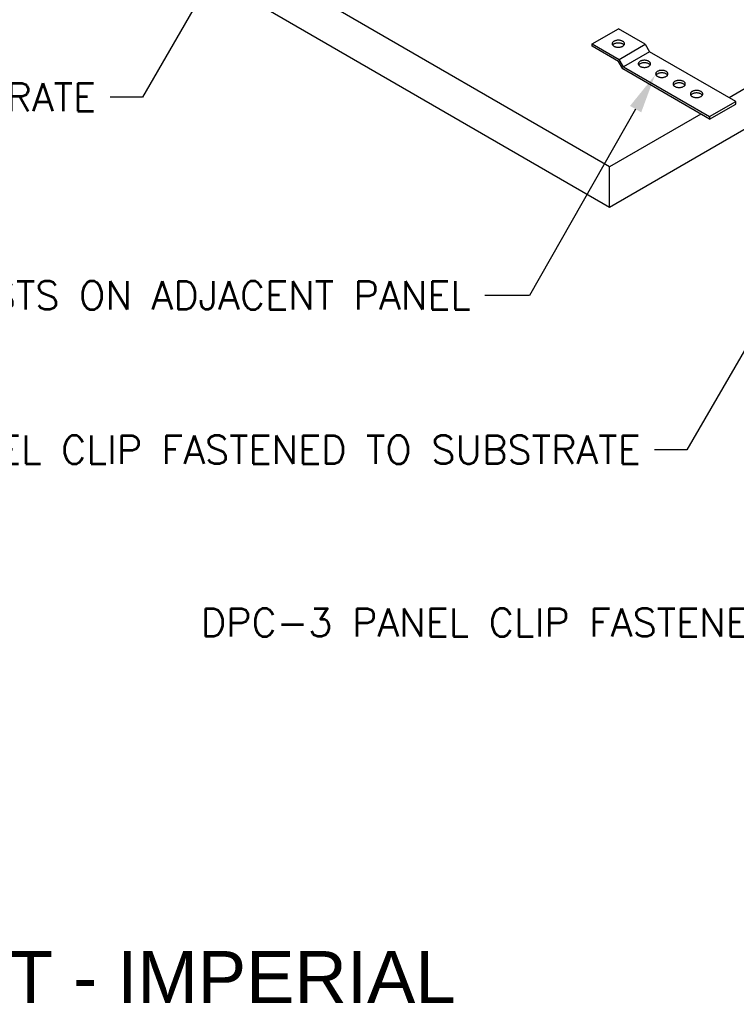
# Model space of a CAD drawing. Header units: inches. Extents: x 31 to 585, y 3457 to 3603.
# Tile 16 of 24: x 258 to 287, y 3532 to 3572. Entities that reach past the tile are written whole.
import ezdxf
from ezdxf import colors
from ezdxf.entities.mleader import LeaderData, LeaderLine
from ezdxf.math import Vec2, Vec3

# ---------------------------------------------------------------- set-up
doc = ezdxf.new("R2010")
doc.units = ezdxf.units.IN
doc.header["$MEASUREMENT"] = 0
for name, color, linetype in [('1-MOUNT', 155, 'Continuous'), ('1-PANEL', 6, 'Continuous'), ('1-TEXT', 2, 'Continuous')]:
    doc.layers.add(name, color=color, linetype=linetype)
doc.styles.add('GEN NOTES', font='ARIALUNI.TTF')
doc.styles.add('TEXT', font='romans.shx')

msp = doc.modelspace()

# ---------------------------------------------------------------- linework, layer by layer
at = {"layer": '1-MOUNT'}
for p, q in [((280.78317, 3571.48752), (281.84312, 3572.09979)), ((282.93943, 3571.46652), (281.84312, 3572.09979)), ((280.78317, 3571.38532), (280.78317, 3571.48752)), ((280.78317, 3571.48752), (281.87948, 3570.85394)), ((281.87948, 3570.85394), (282.93943, 3571.46652)), ((282.93943, 3571.46652), (283.11593, 3571.16023)), ((281.84312, 3570.77306), (280.78317, 3571.38532)), ((283.11593, 3571.16023), (282.0563, 3570.54796)), ((286.6121, 3569.14034), (283.11593, 3571.16023)), ((282.01962, 3570.46708), (281.84312, 3570.77306)), ((282.0563, 3570.54796), (281.87948, 3570.85394)), ((285.55215, 3568.42587), (282.01962, 3570.46708)), ((282.0563, 3570.54796), (285.55215, 3568.52776)), ((285.55215, 3568.52776), (286.6121, 3569.14034)), ((285.55215, 3568.42587), (286.6121, 3569.03814)), ((286.6121, 3569.03814), (286.6121, 3569.14034)), ((285.55215, 3568.52776), (285.55215, 3568.42587))]:
    msp.add_line(p, q, dxfattribs=at)
for points in [[(282.07103, 3571.4289), (282.08044, 3571.44301), (282.08734, 3571.45743), (282.09141, 3571.47248), (282.09267, 3571.48752), (282.09141, 3571.50257), (282.08734, 3571.51762), (282.08044, 3571.53204), (282.07103, 3571.54615), (282.05943, 3571.55963), (282.04501, 3571.57248), (282.02871, 3571.58408), (282.01021, 3571.59474), (281.98984, 3571.60415), (281.96789, 3571.61261), (281.94469, 3571.61951), (281.92024, 3571.62484), (281.89485, 3571.6286), (281.86914, 3571.63111), (281.84312, 3571.63174), (281.81678, 3571.63111), (281.79108, 3571.6286), (281.76568, 3571.62484), (281.74123, 3571.61951), (281.71803, 3571.61261), (281.69609, 3571.60415), (281.67571, 3571.59474), (281.65721, 3571.58408), (281.64091, 3571.57248), (281.62649, 3571.55963), (281.61489, 3571.54615), (281.60548, 3571.53204), (281.59859, 3571.51762), (281.59451, 3571.50257), (281.59326, 3571.48752), (281.59451, 3571.47248), (281.59859, 3571.45743), (281.60548, 3571.44301), (281.61489, 3571.4289), (281.62649, 3571.41542), (281.64091, 3571.40257), (281.65721, 3571.39097), (281.67571, 3571.38031), (281.69609, 3571.37059), (281.71803, 3571.36244), (281.74123, 3571.35554), (281.76568, 3571.35021), (281.79108, 3571.34645), (281.81678, 3571.34394), (281.84312, 3571.34331), (281.86914, 3571.34394), (281.89485, 3571.34645), (281.92024, 3571.35021), (281.94469, 3571.35554), (281.96789, 3571.36244), (281.98984, 3571.37059), (282.01021, 3571.38031), (282.02871, 3571.39097), (282.04501, 3571.40257), (282.05943, 3571.41542)], [(282.82563, 3570.80817), (282.80118, 3570.80284), (282.77798, 3570.79594), (282.75603, 3570.78779), (282.73566, 3570.77839), (282.71716, 3570.76773), (282.70054, 3570.75581), (282.68644, 3570.74327), (282.67452, 3570.72979), (282.66512, 3570.71568), (282.65854, 3570.70095), (282.65446, 3570.68622), (282.65289, 3570.67117), (282.65446, 3570.65612), (282.65854, 3570.64107), (282.66512, 3570.62634), (282.67452, 3570.61223), (282.68644, 3570.59875), (282.70054, 3570.58621), (282.71716, 3570.57461), (282.73566, 3570.56395), (282.75603, 3570.55423), (282.77798, 3570.54608), (282.80118, 3570.53918), (282.82563, 3570.53385), (282.85071, 3570.52978), (282.87673, 3570.52758), (282.90275, 3570.52664), (282.92877, 3570.52758), (282.95479, 3570.52978), (282.97987, 3570.53385), (283.00433, 3570.53918), (283.02753, 3570.54608), (283.04947, 3570.55423), (283.06985, 3570.56395), (283.08835, 3570.57461), (283.10496, 3570.58621), (283.11907, 3570.59875), (283.13098, 3570.61223), (283.14039, 3570.62634), (283.14697, 3570.64107), (283.15136, 3570.65612), (283.15261, 3570.67117), (283.15136, 3570.68622), (283.14697, 3570.70095), (283.14039, 3570.71568), (283.13098, 3570.72979), (283.11907, 3570.74327), (283.10496, 3570.75581), (283.08835, 3570.76773), (283.06985, 3570.77839), (283.04947, 3570.78779), (283.02753, 3570.79594), (283.00433, 3570.80284), (282.97987, 3570.80817), (282.95479, 3570.81224), (282.92877, 3570.81475), (282.90275, 3570.81538), (282.87673, 3570.81475), (282.85071, 3570.81224)], [(283.77648, 3570.15546), (283.79498, 3570.16612), (283.81128, 3570.17803), (283.8257, 3570.19057), (283.83761, 3570.20405), (283.84702, 3570.21816), (283.8536, 3570.23289), (283.85768, 3570.24763), (283.85925, 3570.26299), (283.85768, 3570.27804), (283.8536, 3570.29277), (283.84702, 3570.30751), (283.83761, 3570.32161), (283.8257, 3570.33509), (283.81128, 3570.34763), (283.79498, 3570.35955), (283.77648, 3570.37021), (283.7561, 3570.37961), (283.73416, 3570.38776), (283.71096, 3570.39466), (283.68651, 3570.39999), (283.66111, 3570.40406), (283.63541, 3570.40626), (283.60938, 3570.4072), (283.58336, 3570.40626), (283.55734, 3570.40406), (283.53226, 3570.39999), (283.50781, 3570.39466), (283.4843, 3570.38776), (283.46235, 3570.37961), (283.44229, 3570.37021), (283.42379, 3570.35955), (283.40718, 3570.34763), (283.39307, 3570.33509), (283.38116, 3570.32161), (283.37175, 3570.30751), (283.36485, 3570.29277), (283.36078, 3570.27804), (283.35952, 3570.26299), (283.36078, 3570.24763), (283.36485, 3570.23289), (283.37175, 3570.21816), (283.38116, 3570.20405), (283.39307, 3570.19057), (283.40718, 3570.17803), (283.42379, 3570.16612), (283.44229, 3570.15546), (283.46235, 3570.14605), (283.4843, 3570.1379), (283.50781, 3570.131), (283.53226, 3570.12568), (283.55734, 3570.1216), (283.58336, 3570.11941), (283.60938, 3570.11846), (283.63541, 3570.11941), (283.66111, 3570.1216), (283.68651, 3570.12568), (283.71096, 3570.131), (283.73416, 3570.1379), (283.7561, 3570.14605)], [(284.34204, 3569.71091), (284.36774, 3569.71342), (284.39314, 3569.7175), (284.41759, 3569.72283), (284.44079, 3569.72972), (284.46274, 3569.73787), (284.48311, 3569.74728), (284.50161, 3569.75794), (284.51791, 3569.76985), (284.53233, 3569.78239), (284.54393, 3569.79587), (284.55334, 3569.80998), (284.56023, 3569.82471), (284.56431, 3569.83945), (284.56556, 3569.8545), (284.56431, 3569.86954), (284.56023, 3569.88459), (284.55334, 3569.89933), (284.54393, 3569.91344), (284.53233, 3569.92692), (284.51791, 3569.93946), (284.50161, 3569.95106), (284.48311, 3569.96171), (284.46274, 3569.97143), (284.44079, 3569.97958), (284.41759, 3569.98648), (284.39314, 3569.99181), (284.36774, 3569.99589), (284.34204, 3569.99808), (284.3157, 3569.99902), (284.28968, 3569.99808), (284.26398, 3569.99589), (284.23858, 3569.99181), (284.21413, 3569.98648), (284.19093, 3569.97958), (284.16898, 3569.97143), (284.14861, 3569.96171), (284.13011, 3569.95106), (284.11381, 3569.93946), (284.09939, 3569.92692), (284.08779, 3569.91344), (284.07838, 3569.89933), (284.07149, 3569.88459), (284.06741, 3569.86954), (284.06616, 3569.8545), (284.06741, 3569.83945), (284.07149, 3569.82471), (284.07838, 3569.80998), (284.08779, 3569.79587), (284.09939, 3569.78239), (284.11381, 3569.76985), (284.13011, 3569.75794), (284.14861, 3569.74728), (284.16898, 3569.73787), (284.19093, 3569.72972), (284.21413, 3569.72283), (284.23858, 3569.7175), (284.26398, 3569.71342), (284.28968, 3569.71091), (284.3157, 3569.71029)], [(285.16937, 3569.3297), (285.18943, 3569.3391), (285.20793, 3569.34976), (285.22454, 3569.36167), (285.23865, 3569.37421), (285.25056, 3569.38769), (285.25997, 3569.4018), (285.26687, 3569.41622), (285.27094, 3569.43127), (285.2722, 3569.44632), (285.27094, 3569.46137), (285.26687, 3569.47641), (285.25997, 3569.49084), (285.25056, 3569.50494), (285.23865, 3569.51842), (285.22454, 3569.53128), (285.20793, 3569.54288), (285.18943, 3569.55354), (285.16937, 3569.56325), (285.14742, 3569.57141), (285.12391, 3569.5783), (285.09946, 3569.58363), (285.07438, 3569.58771), (285.04836, 3569.5899), (285.02233, 3569.59084), (284.99631, 3569.5899), (284.97061, 3569.58771), (284.94521, 3569.58363), (284.92076, 3569.5783), (284.89756, 3569.57141), (284.87562, 3569.56325), (284.85524, 3569.55354), (284.83674, 3569.54288), (284.82044, 3569.53128), (284.80602, 3569.51842), (284.79411, 3569.50494), (284.7847, 3569.49084), (284.77812, 3569.47641), (284.77404, 3569.46137), (284.77247, 3569.44632), (284.77404, 3569.43127), (284.77812, 3569.41622), (284.7847, 3569.4018), (284.79411, 3569.38769), (284.80602, 3569.37421), (284.82044, 3569.36167), (284.83674, 3569.34976), (284.85524, 3569.3391), (284.87562, 3569.3297), (284.89756, 3569.32154), (284.92076, 3569.31465), (284.94521, 3569.309), (284.97061, 3569.30524), (284.99631, 3569.30273), (285.02233, 3569.30211), (285.04836, 3569.30273), (285.07438, 3569.30524), (285.09946, 3569.309), (285.12391, 3569.31465), (285.14742, 3569.32154)]]:
    msp.add_lwpolyline(points, close=True, dxfattribs=at)
for points in [[(281.60977, 3571.43658), (281.61489, 3571.44426), (281.62649, 3571.45774), (281.64091, 3571.47028), (281.65721, 3571.48188), (281.67571, 3571.49285), (281.69609, 3571.50226), (281.71803, 3571.51041), (281.74123, 3571.51731), (281.76568, 3571.52264), (281.79108, 3571.52671), (281.81678, 3571.52891), (281.84312, 3571.52985), (281.86914, 3571.52891), (281.89485, 3571.52671), (281.92024, 3571.52264), (281.94469, 3571.51731), (281.96789, 3571.51041), (281.98984, 3571.50226), (282.01021, 3571.49285), (282.02871, 3571.48188), (282.04501, 3571.47028), (282.05943, 3571.45774), (282.07103, 3571.44426), (282.07615, 3571.43658)], [(283.1361, 3570.61991), (283.13098, 3570.62759), (283.11907, 3570.64107), (283.10496, 3570.65393), (283.08835, 3570.66552), (283.06985, 3570.67618), (283.04947, 3570.6859), (283.02753, 3570.69405), (283.00433, 3570.70095), (282.97987, 3570.70628), (282.95479, 3570.71004), (282.92877, 3570.71255), (282.90275, 3570.71318), (282.87673, 3570.71255), (282.85071, 3570.71004), (282.82563, 3570.70628), (282.80118, 3570.70095), (282.77798, 3570.69405), (282.75603, 3570.6859), (282.73566, 3570.67618), (282.71716, 3570.66552), (282.70054, 3570.65393), (282.68644, 3570.64107), (282.67452, 3570.62759), (282.6694, 3570.61991)], [(283.84273, 3570.21173), (283.83761, 3570.21941), (283.8257, 3570.23289), (283.81128, 3570.24575), (283.79498, 3570.25735), (283.77648, 3570.26801), (283.7561, 3570.27741), (283.73416, 3570.28587), (283.71096, 3570.29277), (283.68651, 3570.2981), (283.66111, 3570.30186), (283.63541, 3570.30437), (283.60938, 3570.305), (283.58336, 3570.30437), (283.55734, 3570.30186), (283.53226, 3570.2981), (283.50781, 3570.29277), (283.4843, 3570.28587), (283.46235, 3570.27741), (283.44229, 3570.26801), (283.42379, 3570.25735), (283.40718, 3570.24575), (283.39307, 3570.23289), (283.38116, 3570.21941), (283.37604, 3570.21173)], [(284.54905, 3569.80355), (284.54393, 3569.81123), (284.53233, 3569.82471), (284.51791, 3569.83725), (284.50161, 3569.84917), (284.48311, 3569.85983), (284.46274, 3569.86923), (284.44079, 3569.8777), (284.41759, 3569.88428), (284.39314, 3569.88992), (284.36774, 3569.89368), (284.34204, 3569.89619), (284.3157, 3569.89682), (284.28968, 3569.89619), (284.26398, 3569.89368), (284.23858, 3569.88992), (284.21413, 3569.88428), (284.19093, 3569.8777), (284.16898, 3569.86923), (284.14861, 3569.85983), (284.13011, 3569.84917), (284.11381, 3569.83725), (284.09939, 3569.82471), (284.08779, 3569.81123), (284.08267, 3569.80355)], [(285.25568, 3569.39537), (285.25056, 3569.40306), (285.23865, 3569.41654), (285.22454, 3569.42908), (285.20793, 3569.44099), (285.18943, 3569.45165), (285.16937, 3569.46105), (285.14742, 3569.4692), (285.12391, 3569.4761), (285.09946, 3569.48174), (285.07438, 3569.48551), (285.04836, 3569.48801), (285.02233, 3569.48864), (284.99631, 3569.48801), (284.97061, 3569.48551), (284.94521, 3569.48174), (284.92076, 3569.4761), (284.89756, 3569.4692), (284.87562, 3569.46105), (284.85524, 3569.45165), (284.83674, 3569.44099), (284.82044, 3569.42908), (284.80602, 3569.41654), (284.79411, 3569.40306), (284.78899, 3569.39537)]]:
    msp.add_lwpolyline(points, dxfattribs=at)
at = {"layer": '1-PANEL'}
for p, q in [((281.48627, 3566.48721), (264.53031, 3576.28476)), ((264.53031, 3574.65274), (281.48627, 3564.8552)), ((281.48627, 3564.8552), (298.44404, 3574.65274)), ((295.09294, 3574.34862), (286.34522, 3569.29453)), ((285.19697, 3568.63111), (281.48627, 3566.48721)), ((281.48627, 3564.8552), (281.48627, 3566.48721))]:
    msp.add_line(p, q, dxfattribs=at)

# ---------------------------------------------------------------- texts
at = {"layer": '1-TEXT', "insert": (233.02613, 3533.5591), "char_height": 2.109375, "width": 45.1198428, "attachment_point": 4, "style": 'GEN NOTES'}
msp.add_mtext('\\pi3.2446;DIRECT MOUNT - IMPERIAL', dxfattribs=at)

# ---------------------------------------------------------------- leaders
at = {"layer": '1-TEXT'}
ml = msp.add_multileader_mtext('Standard', dxfattribs=at)
ml.set_content('DPC-3 PANEL CLIP FASTENED TO SUBSTRATE', color=256, style='TEXT')
ml.set_leader_properties(color=4, linetype='ByLayer', lineweight=-1)
ml.build(insert=Vec2(0, 0))
ml.multileader.update_dxf_attribs({"dogleg_length": 0.36, "arrow_head_size": 1.59375, "scale": 8.5})
ctx = ml.context
ctx.base_point, ctx.scale, ctx.char_height, ctx.arrow_head_size, ctx.landing_gap_size, ctx.plane_origin = Vec3(238.17956, 3569.31851), 8.5, 1.1475, 1.59375, 0.57375, Vec3(263.4792, 3566.43162)
ctx.text_align_type = 2
notes = []
notes.append((ctx, [(0, (1, 1, 0), (262.49821, 3569.31851), (-1, 0), 1.31401, [(0, [(267.38078, 3577.74651)], 0, [])])]))
ctx.mtext.insert, ctx.mtext.width, ctx.mtext.alignment, ctx.mtext.flow_direction = Vec3(260.61045, 3569.89226), 24.880614, 3, 5
ml = msp.add_multileader_mtext('Standard', dxfattribs=at)
ml.set_content('DPC-3 PANEL CLIP RESTS ON ADJACENT PANEL', color=256, style='TEXT')
ml.set_leader_properties(color=4, linetype='ByLayer', lineweight=-1)
ml.build(insert=Vec2(0, 0))
ml.multileader.update_dxf_attribs({"dogleg_length": 0.36, "arrow_head_size": 1.59375, "scale": 8.5})
ctx = ml.context
ctx.base_point, ctx.scale, ctx.char_height, ctx.arrow_head_size, ctx.landing_gap_size, ctx.plane_origin = Vec3(252.05005, 3561.26295), 8.5, 1.1475, 1.59375, 0.57375, Vec3(280.52326, 3558.37606)
ctx.text_align_type = 2
notes.append((ctx, [(0, (1, 1, 0), (278.22826, 3561.26295), (-1, 0), 1.80749, [(0, [(283.33477, 3570.21626)], 0, [])])]))
ctx.mtext.insert, ctx.mtext.width, ctx.mtext.alignment, ctx.mtext.flow_direction = Vec3(275.84701, 3561.8367), 24.880614, 3, 5
ml = msp.add_multileader_mtext('Standard', dxfattribs=at)
ml.set_content('DPC-3 PANEL CLIP FASTENED TO SUBSTRATE', color=256, style='TEXT')
ml.set_leader_properties(color=4, linetype='ByLayer', lineweight=-1)
ml.build(insert=Vec2(0, 0))
ml.multileader.update_dxf_attribs({"dogleg_length": 0.36, "arrow_head_size": 1.59375, "scale": 8.5})
ctx = ml.context
ctx.base_point, ctx.scale, ctx.char_height, ctx.arrow_head_size, ctx.landing_gap_size, ctx.plane_origin = Vec3(260.31333, 3554.99325), 8.5, 1.1475, 1.59375, 0.57375, Vec3(285.61297, 3552.10636)
ctx.text_align_type = 2
notes.append((ctx, [(0, (1, 1, 0), (284.63198, 3554.99325), (-1, 0), 1.31401, [(0, [(289.51509, 3563.42362)], 0, [])])]))
ctx.mtext.insert, ctx.mtext.width, ctx.mtext.alignment, ctx.mtext.flow_direction = Vec3(282.74422, 3555.567), 24.880614, 3, 5
ml = msp.add_multileader_mtext('Standard', dxfattribs=at)
ml.set_content('DPC-3 PANEL CLIP FASTENED CEILING \\PTRACK', color=256, style='TEXT')
ml.set_leader_properties(color=4, linetype='ByLayer', lineweight=-1)
ml.build(insert=Vec2(0, 0))
ml.multileader.update_dxf_attribs({"dogleg_length": 0.36, "arrow_head_size": 1.59375, "scale": 8.5})
ctx = ml.context
ctx.base_point, ctx.scale, ctx.char_height, ctx.arrow_head_size, ctx.landing_gap_size, ctx.plane_origin = Vec3(277.26172, 3547.97757), 8.5, 1.1475, 1.59375, 0.57375, Vec3(297.53422, 3545.09068)
ctx.text_align_type = 2
notes.append((ctx, [(0, (1, 1, 0), (296.55323, 3547.97757), (-1, 0), 1.31401, [(0, [(301.47624, 3556.47911)], 0, [])])]))
ctx.mtext.insert, ctx.mtext.width, ctx.mtext.alignment, ctx.mtext.flow_direction = Vec3(294.66547, 3548.55132), 24.880614, 3, 5
for ctx, leaders in notes:
    for number, flags, end, landing, length, lines in leaders:
        leader = LeaderData()
        leader.index, (leader.has_last_leader_line, leader.has_dogleg_vector, leader.attachment_direction) = number, flags
        leader.last_leader_point, leader.dogleg_vector, leader.dogleg_length = Vec3(end), Vec3(landing), length
        for number, points, colour, breaks in lines:
            line = LeaderLine()
            line.index, line.vertices, line.color, line.breaks = number, Vec3.list(points), colors.encode_raw_color(colour), breaks
            leader.lines.append(line)
        ctx.leaders.append(leader)

doc.saveas('drawing.dxf')
